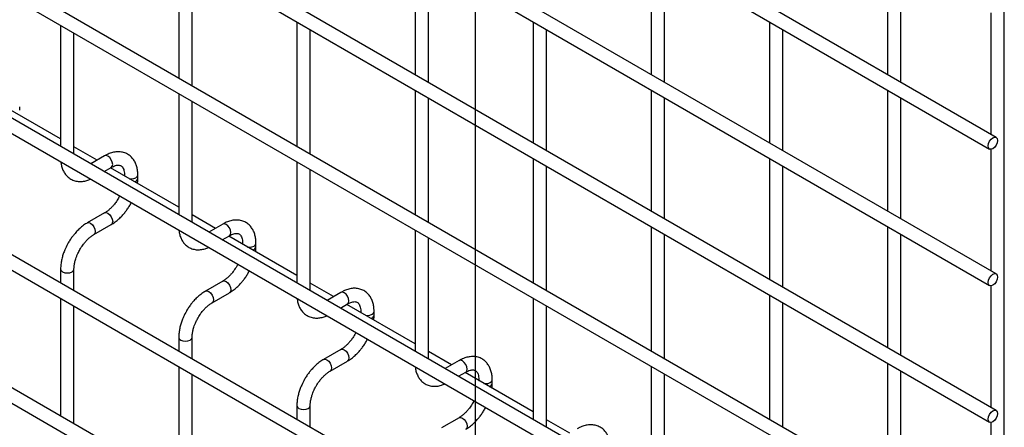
# Model space of a CAD drawing. Header units: inches. Extents: x 0.2 to 10.7, y 0.2 to 7.9.
# Tile 9 of 14: x 9.4 to 10.382, y 5.746 to 6.152. Entities that reach past the tile are written whole.
import ezdxf

# ---------------------------------------------------------------- set-up
doc = ezdxf.new("R2010")
doc.units = ezdxf.units.IN
doc.header["$MEASUREMENT"] = 0
doc.layers.add('TEXT', color=140, linetype='Continuous', lineweight=25)

msp = doc.modelspace()

# ---------------------------------------------------------------- linework, layer by layer
for p, q in [((10.37395, 6.03457), (8.37579, 7.18809)), ((8.36912, 7.17654), (10.36729, 6.02303)), ((10.37395, 5.89848), (8.37579, 7.052)), ((8.36912, 7.04045), (10.36729, 5.88694)), ((10.37395, 5.76239), (8.37579, 6.91591)), ((8.36912, 6.90436), (10.36729, 5.75085)), ((10.37395, 5.6229), (8.37579, 6.77642)), ((8.36912, 6.76487), (10.36729, 5.61135)), ((10.37395, 5.48681), (8.37579, 6.64033)), ((8.36912, 6.62878), (10.36729, 5.47526)), ((10.37395, 5.35072), (8.37579, 6.50424)), ((8.36912, 6.49269), (10.36729, 5.33917)), ((8.36912, 6.36), (10.36729, 5.20649)), ((10.382, 5.47811), (10.382, 6.32017)), ((10.23008, 5.30109), (8.51117, 6.29339)), ((9.55844, 6.21778), (9.55844, 6.09369)), ((9.79414, 6.21781), (9.79414, 6.09711)), ((10.02984, 6.21783), (10.02984, 6.09713)), ((10.26555, 6.21785), (10.26555, 6.09716)), ((9.57177, 6.08599), (9.57177, 6.21009)), ((9.80747, 6.08941), (9.80747, 6.21011)), ((10.04318, 6.08944), (10.04318, 6.21013)), ((10.27888, 6.08946), (10.27888, 6.21015)), ((10.36867, 6.15881), (10.36867, 6.03763)), ((9.67629, 6.14975), (9.67629, 6.02565)), ((9.91199, 6.14977), (9.91199, 6.02908)), ((10.14769, 6.14979), (10.14769, 6.0291)), ((9.44059, 6.14633), (9.44059, 6.02563)), ((9.68962, 6.01796), (9.68962, 6.14205)), ((9.92533, 6.02138), (9.92533, 6.14207)), ((10.16103, 6.0214), (10.16103, 6.1421)), ((9.45392, 6.01793), (9.45392, 6.13863)), ((9.79414, 6.08172), (9.79414, 5.95762)), ((10.02984, 6.08174), (10.02984, 5.96104)), ((10.26555, 6.08176), (10.26555, 5.96107)), ((9.44059, 6.03305), (9.37259, 6.0723)), ((9.55844, 6.07829), (9.55844, 5.9576)), ((9.57177, 5.9499), (9.57177, 6.07059)), ((9.80747, 5.94992), (9.80747, 6.07402)), ((10.04318, 5.95335), (10.04318, 6.07404)), ((10.27888, 5.95337), (10.27888, 6.07406)), ((9.39977, 6.06166), (9.39977, 6.06513)), ((9.47711, 6.01197), (9.45392, 6.02535)), ((10.36867, 6.02272), (10.36867, 5.90154)), ((9.48449, 6.01623), (9.47068, 6.00826)), ((9.91199, 6.01368), (9.91199, 5.88959)), ((10.14769, 6.0137), (10.14769, 5.89301)), ((9.48402, 6.00056), (9.49116, 6.00468)), ((9.55844, 5.96502), (9.49044, 6.00427)), ((9.67629, 6.01026), (9.67629, 5.88956)), ((9.68962, 5.88187), (9.68962, 6.00256)), ((9.92533, 5.88189), (9.92533, 6.00598)), ((10.16103, 5.88531), (10.16103, 6.00601)), ((9.50429, 5.9971), (9.50429, 5.99628)), ((9.50429, 5.99709), (9.50449, 5.99616)), ((9.51762, 5.99363), (9.51762, 5.9971)), ((9.49949, 5.97623), (9.49841, 5.97417)), ((9.48449, 5.95934), (9.46717, 5.94934)), ((9.59496, 5.94393), (9.57177, 5.95732)), ((9.47383, 5.9378), (9.49116, 5.9478)), ((9.60234, 5.9482), (9.58853, 5.94022)), ((10.02984, 5.94565), (10.02984, 5.82155)), ((10.26555, 5.94567), (10.26555, 5.82498)), ((9.60187, 5.93253), (9.60901, 5.93665)), ((9.67629, 5.89698), (9.60829, 5.93624)), ((9.79414, 5.94222), (9.79414, 5.82153)), ((9.80747, 5.81383), (9.80747, 5.93453)), ((10.04318, 5.81385), (10.04318, 5.93795)), ((10.27888, 5.81728), (10.27888, 5.93797)), ((9.62214, 5.92907), (9.62214, 5.92824)), ((9.62214, 5.92905), (9.62234, 5.92813)), ((9.63547, 5.9256), (9.63547, 5.92907)), ((9.44059, 5.90331), (9.44059, 5.88954)), ((9.45392, 5.88184), (9.45392, 5.90331)), ((9.61734, 5.9082), (9.61626, 5.90613)), ((9.60234, 5.89131), (9.58502, 5.88131)), ((9.71281, 5.8759), (9.68962, 5.88929)), ((10.36867, 5.88663), (10.36867, 5.76545)), ((9.44059, 5.87415), (9.44059, 5.75685)), ((9.59169, 5.86976), (9.60901, 5.87976)), ((9.72019, 5.88016), (9.70639, 5.87219)), ((9.91199, 5.87419), (9.91199, 5.75349)), ((10.14769, 5.87761), (10.14769, 5.75352)), ((9.45392, 5.74916), (9.45392, 5.86645)), ((9.71972, 5.86449), (9.72686, 5.86861)), ((9.79414, 5.82895), (9.72615, 5.8682)), ((9.92533, 5.7458), (9.92533, 5.86649)), ((10.16103, 5.74582), (10.16103, 5.86992)), ((9.73999, 5.86103), (9.73999, 5.86021)), ((9.73999, 5.86102), (9.74019, 5.86009)), ((9.75332, 5.85756), (9.75332, 5.86103)), ((9.55844, 5.83527), (9.55844, 5.82151)), ((9.57177, 5.81381), (9.57177, 5.83527)), ((9.73519, 5.84017), (9.73411, 5.8381)), ((9.72019, 5.82328), (9.70287, 5.81327)), ((9.83066, 5.80787), (9.80747, 5.82125)), ((9.55844, 5.80611), (9.55844, 5.68882)), ((9.70954, 5.80173), (9.72686, 5.81173)), ((9.83805, 5.81213), (9.82424, 5.80416)), ((10.02984, 5.80616), (10.02984, 5.68546)), ((10.26555, 5.80958), (10.26555, 5.68548)), ((9.57177, 5.68112), (9.57177, 5.79841)), ((9.83757, 5.79646), (9.84471, 5.80058)), ((9.91199, 5.76091), (9.844, 5.80017)), ((10.04318, 5.67776), (10.04318, 5.79846)), ((10.27888, 5.67779), (10.27888, 5.80188)), ((9.85784, 5.793), (9.85784, 5.79218)), ((9.85784, 5.79299), (9.85804, 5.79206)), ((9.87117, 5.78953), (9.87117, 5.793)), ((9.67629, 5.76724), (9.67629, 5.75347)), ((9.68962, 5.74578), (9.68962, 5.76724)), ((9.85304, 5.77213), (9.85196, 5.77007)), ((9.83805, 5.75524), (9.82072, 5.74524)), ((9.94851, 5.73983), (9.92533, 5.75322)), ((10.36867, 5.75054), (10.36867, 5.62595))]:
    msp.add_line(p, q)
at = {"flags": 128}
for points in [[(10.37533, 6.03152), (10.37497, 6.02923), (10.37395, 6.02688), (10.37242, 6.02481), (10.37062, 6.02336), (10.36881, 6.02273), (10.36729, 6.02303), (10.36626, 6.0242), (10.3659, 6.02608), (10.36626, 6.02837), (10.36729, 6.03073), (10.36881, 6.03279), (10.37062, 6.03424), (10.37242, 6.03487), (10.37395, 6.03457), (10.37497, 6.0334), (10.37533, 6.03152)], [(9.49116, 6.00468), (9.49116, 6.00468), (9.49218, 6.00586), (9.49254, 6.00773), (9.49218, 6.01002), (9.49116, 6.01238), (9.48963, 6.01444), (9.48783, 6.0159), (9.48602, 6.01653), (9.48449, 6.01623)], [(9.50933, 5.99337), (9.51095, 5.99325), (9.5135, 5.99354), (9.51567, 5.99438), (9.51711, 5.99563), (9.51762, 5.99708)], [(9.48451, 5.95935), (9.48602, 5.95964), (9.48783, 5.95901), (9.48963, 5.95756), (9.49116, 5.95549), (9.49218, 5.95314), (9.49254, 5.95085), (9.49218, 5.94897), (9.49119, 5.94781)], [(9.46714, 5.94933), (9.46717, 5.94934), (9.4687, 5.94964), (9.4705, 5.94901), (9.4723, 5.94756), (9.47383, 5.94549), (9.47486, 5.94314), (9.47521, 5.94085)], [(9.60901, 5.93665), (9.60901, 5.93665), (9.61003, 5.93782), (9.61039, 5.9397), (9.61003, 5.94199), (9.60901, 5.94435), (9.60748, 5.94641), (9.60568, 5.94787), (9.60387, 5.94849), (9.60234, 5.9482)], [(9.47521, 5.94085), (9.47486, 5.93897), (9.47383, 5.9378), (9.47382, 5.93779)], [(9.62718, 5.92533), (9.6288, 5.92522), (9.63136, 5.92551), (9.63352, 5.92634), (9.63496, 5.92759), (9.63547, 5.92904)], [(9.44059, 5.90333), (9.44059, 5.90331), (9.4411, 5.90183), (9.44254, 5.90058)], [(9.44254, 5.90058), (9.4447, 5.89975), (9.44725, 5.89946), (9.44981, 5.89975), (9.45197, 5.90058), (9.45341, 5.90183), (9.45392, 5.90331), (9.45392, 5.90332)], [(10.37533, 5.89543), (10.37497, 5.89314), (10.37395, 5.89079), (10.37242, 5.88872), (10.37062, 5.88727), (10.36881, 5.88664), (10.36729, 5.88694), (10.36626, 5.88811), (10.3659, 5.88999), (10.36626, 5.89228), (10.36729, 5.89464), (10.36881, 5.8967), (10.37062, 5.89815), (10.37242, 5.89878), (10.37395, 5.89848), (10.37497, 5.89731), (10.37533, 5.89543)], [(9.60236, 5.89132), (9.60387, 5.89161), (9.60568, 5.89098), (9.60748, 5.88952), (9.60901, 5.88746), (9.61003, 5.8851), (9.61039, 5.88281), (9.61003, 5.88094), (9.60904, 5.87978)], [(9.58499, 5.88129), (9.58502, 5.88131), (9.58655, 5.88161), (9.58835, 5.88098), (9.59016, 5.87952), (9.59169, 5.87746), (9.59271, 5.8751), (9.59307, 5.87281)], [(9.72686, 5.86861), (9.72686, 5.86861), (9.72788, 5.86979), (9.72824, 5.87167), (9.72788, 5.87396), (9.72686, 5.87631), (9.72533, 5.87838), (9.72353, 5.87983), (9.72172, 5.88046), (9.72019, 5.88016)], [(9.59307, 5.87281), (9.59271, 5.87094), (9.59169, 5.86976), (9.59167, 5.86975)], [(9.74503, 5.8573), (9.74666, 5.85718), (9.74921, 5.85748), (9.75137, 5.85831), (9.75281, 5.85956), (9.75332, 5.86101)], [(9.55844, 5.8353), (9.55844, 5.83527), (9.55895, 5.8338), (9.56039, 5.83255)], [(9.56039, 5.83255), (9.56255, 5.83172), (9.56511, 5.83142), (9.56766, 5.83172), (9.56982, 5.83255), (9.57127, 5.8338), (9.57177, 5.83527), (9.57177, 5.83529)], [(9.72021, 5.82329), (9.72172, 5.82357), (9.72353, 5.82295), (9.72533, 5.82149), (9.72686, 5.81943), (9.72788, 5.81707), (9.72824, 5.81478), (9.72788, 5.8129), (9.72689, 5.81175)], [(9.70284, 5.81326), (9.70287, 5.81327), (9.7044, 5.81357), (9.7062, 5.81294), (9.70801, 5.81149), (9.70954, 5.80943), (9.71056, 5.80707), (9.71092, 5.80478)], [(9.84471, 5.80058), (9.84471, 5.80058), (9.84573, 5.80176), (9.84609, 5.80363), (9.84573, 5.80592), (9.84471, 5.80828), (9.84318, 5.81034), (9.84138, 5.8118), (9.83957, 5.81242), (9.83805, 5.81213)], [(9.71092, 5.80478), (9.71056, 5.8029), (9.70954, 5.80173), (9.70952, 5.80172)], [(9.86288, 5.78926), (9.86451, 5.78915), (9.86706, 5.78944), (9.86922, 5.79028), (9.87067, 5.79152), (9.87117, 5.79297)], [(9.67629, 5.76726), (9.67629, 5.76724), (9.6768, 5.76576), (9.67824, 5.76452)], [(9.67824, 5.76452), (9.68041, 5.76368), (9.68296, 5.76339), (9.68551, 5.76368), (9.68767, 5.76452), (9.68912, 5.76576), (9.68962, 5.76724), (9.68962, 5.76726)], [(10.37533, 5.75934), (10.37497, 5.75705), (10.37395, 5.7547), (10.37242, 5.75263), (10.37062, 5.75118), (10.36881, 5.75055), (10.36729, 5.75085), (10.36626, 5.75202), (10.3659, 5.7539), (10.36626, 5.75619), (10.36729, 5.75855), (10.36881, 5.76061), (10.37062, 5.76206), (10.37242, 5.76269), (10.37395, 5.76239), (10.37497, 5.76122), (10.37533, 5.75934)], [(9.83806, 5.75525), (9.83957, 5.75554), (9.84138, 5.75491), (9.84318, 5.75346), (9.84471, 5.75139), (9.84573, 5.74904), (9.84609, 5.74675), (9.84573, 5.74487), (9.84474, 5.74371)]]:
    msp.add_lwpolyline(points, dxfattribs=at)
for centre in [(9.51353, 5.99443), (9.63138, 5.9264), (9.74923, 5.85836), (9.86708, 5.79033)]:
    msp.add_arc(centre, 0.00417, 283.62805, 348.60971)
for points, knots in [([(9.51757, 5.99708), (9.51756, 5.99807), (9.51756, 6.00053), (9.51696, 6.00423), (9.51578, 6.00816), (9.51396, 6.01175), (9.5115, 6.01492), (9.50834, 6.01753), (9.50448, 6.01943), (9.50018, 6.02034), (9.4957, 6.02028), (9.49128, 6.01933), (9.48751, 6.01793), (9.48529, 6.01661), (9.4845, 6.01615)], [0, 0, 0, 0, 0.055865, 0.138843, 0.222804, 0.307378, 0.392659, 0.479758, 0.571085, 0.670191, 0.761466, 0.854847, 0.948408, 1, 1, 1, 1]), ([(9.44084, 6.01009), (9.44097, 6.009), (9.44128, 6.00648), (9.44243, 6.00285), (9.44421, 5.99924), (9.44667, 5.99606), (9.44981, 5.99343), (9.45367, 5.99151), (9.45796, 5.99056), (9.46244, 5.99062), (9.46659, 5.9914), (9.46924, 5.99251), (9.47043, 5.99301)], [0, 0, 0, 0, 0.075647, 0.173758, 0.272589, 0.372235, 0.473958, 0.580532, 0.696076, 0.802651, 0.911721, 1, 1, 1, 1]), ([(9.49115, 6.00466), (9.49186, 6.00505), (9.4934, 6.00589), (9.49553, 6.00662), (9.49751, 6.00698), (9.49916, 6.00693), (9.50054, 6.00654), (9.50162, 6.00584), (9.50267, 6.00455), (9.50354, 6.00273), (9.50409, 6.00026), (9.50435, 5.99832), (9.50428, 5.99715), (9.50428, 5.99709)], [0, 0, 0, 0, 0.076773, 0.165115, 0.255001, 0.349054, 0.454297, 0.590828, 0.696678, 0.797649, 0.896959, 0.995305, 1, 1, 1, 1]), ([(9.51729, 5.98877), (9.51744, 5.98995), (9.51764, 5.9916), (9.51758, 5.99316), (9.51757, 5.99361)], [0, 0, 0, 0, 0.7138408, 1, 1, 1, 1]), ([(9.49841, 5.97417), (9.49749, 5.97267), (9.49619, 5.97057), (9.49402, 5.96775), (9.4921, 5.96552), (9.48975, 5.96318), (9.48729, 5.96116), (9.48549, 5.95988), (9.4846, 5.95942), (9.4845, 5.95937)], [0, 0, 0, 0, 0.233892, 0.329016, 0.484774, 0.643228, 0.809419, 0.978457, 1, 1, 1, 1]), ([(9.49115, 5.94788), (9.49177, 5.94822), (9.49374, 5.94929), (9.49685, 5.95169), (9.50034, 5.95482), (9.50321, 5.95794), (9.50573, 5.96104), (9.50791, 5.96415), (9.50976, 5.96704), (9.51067, 5.96888), (9.51102, 5.96958)], [0, 0, 0, 0, 0.078783, 0.251746, 0.412369, 0.558749, 0.672317, 0.802128, 0.925319, 1, 1, 1, 1]), ([(9.46718, 5.94926), (9.46661, 5.94895), (9.46468, 5.94791), (9.46159, 5.94555), (9.45807, 5.94241), (9.45516, 5.93928), (9.45265, 5.93617), (9.45039, 5.93303), (9.44899, 5.93072), (9.44829, 5.92955)], [0, 0, 0, 0, 0.077868, 0.264827, 0.439016, 0.599002, 0.720999, 0.859309, 1, 1, 1, 1]), ([(9.63542, 5.92904), (9.63542, 5.93003), (9.63541, 5.93249), (9.63481, 5.9362), (9.63363, 5.94012), (9.63181, 5.94372), (9.62935, 5.94689), (9.6262, 5.9495), (9.62233, 5.95139), (9.61803, 5.95231), (9.61355, 5.95225), (9.60913, 5.95129), (9.60537, 5.9499), (9.60314, 5.94858), (9.60235, 5.94811)], [0, 0, 0, 0, 0.055865, 0.138843, 0.222804, 0.307378, 0.392659, 0.479758, 0.571085, 0.670191, 0.761466, 0.854847, 0.948408, 1, 1, 1, 1]), ([(9.45984, 5.92288), (9.46076, 5.92438), (9.46206, 5.92649), (9.46424, 5.92933), (9.46616, 5.93157), (9.46852, 5.93392), (9.47099, 5.93594), (9.4728, 5.93724), (9.47372, 5.93771), (9.47383, 5.93777)], [0, 0, 0, 0, 0.23328, 0.328157, 0.483522, 0.641597, 0.807416, 0.976098, 1, 1, 1, 1]), ([(9.55869, 5.94206), (9.55882, 5.94096), (9.55913, 5.93845), (9.56028, 5.93482), (9.56207, 5.9312), (9.56452, 5.92802), (9.56766, 5.92539), (9.57152, 5.92347), (9.57581, 5.92253), (9.58029, 5.92258), (9.58444, 5.92337), (9.58709, 5.92448), (9.58828, 5.92498)], [0, 0, 0, 0, 0.075647, 0.173758, 0.272589, 0.372235, 0.473958, 0.580532, 0.696076, 0.802651, 0.911721, 1, 1, 1, 1]), ([(9.609, 5.93662), (9.60971, 5.93701), (9.61125, 5.93785), (9.61338, 5.93858), (9.61536, 5.93894), (9.61701, 5.9389), (9.61839, 5.93851), (9.61947, 5.93781), (9.62052, 5.93651), (9.62139, 5.9347), (9.62194, 5.93223), (9.6222, 5.93029), (9.62213, 5.92911), (9.62213, 5.92906)], [0, 0, 0, 0, 0.076773, 0.1651146, 0.255001, 0.3490539, 0.4542972, 0.5908284, 0.6966777, 0.7976489, 0.8969593, 0.9953053, 1, 1, 1, 1]), ([(9.44829, 5.92955), (9.44727, 5.92766), (9.44583, 5.925), (9.44412, 5.92093), (9.44287, 5.91744), (9.44172, 5.91329), (9.44095, 5.90903), (9.44057, 5.90565), (9.44063, 5.90379), (9.44064, 5.90333)], [0, 0, 0, 0, 0.221259, 0.311471, 0.460146, 0.612921, 0.775414, 0.943548, 1, 1, 1, 1]), ([(9.45394, 5.90332), (9.45396, 5.9043), (9.45402, 5.90634), (9.45461, 5.90981), (9.4555, 5.91315), (9.4566, 5.91624), (9.45794, 5.91941), (9.45914, 5.9216), (9.45984, 5.92288)], [0, 0, 0, 0, 0.171458, 0.354441, 0.535588, 0.66869, 0.807037, 1, 1, 1, 1]), ([(9.63514, 5.92074), (9.63529, 5.92192), (9.63549, 5.92357), (9.63543, 5.92513), (9.63542, 5.92557)], [0, 0, 0, 0, 0.713841, 1, 1, 1, 1]), ([(9.61626, 5.90613), (9.61534, 5.90464), (9.61404, 5.90254), (9.61187, 5.89971), (9.60995, 5.89748), (9.6076, 5.89514), (9.60514, 5.89313), (9.60335, 5.89184), (9.60245, 5.89139), (9.60235, 5.89133)], [0, 0, 0, 0, 0.233892, 0.329016, 0.484774, 0.643228, 0.809419, 0.978457, 1, 1, 1, 1]), ([(9.609, 5.87985), (9.60962, 5.88018), (9.61159, 5.88126), (9.6147, 5.88365), (9.61819, 5.88679), (9.62106, 5.8899), (9.62358, 5.89301), (9.62576, 5.89612), (9.62761, 5.899), (9.62852, 5.90085), (9.62887, 5.90154)], [0, 0, 0, 0, 0.078783, 0.251746, 0.412369, 0.558749, 0.672317, 0.802128, 0.925319, 1, 1, 1, 1]), ([(9.75327, 5.86101), (9.75327, 5.862), (9.75326, 5.86446), (9.75266, 5.86816), (9.75148, 5.87209), (9.74966, 5.87568), (9.7472, 5.87885), (9.74405, 5.88146), (9.74018, 5.88336), (9.73588, 5.88427), (9.7314, 5.88421), (9.72698, 5.88326), (9.72322, 5.88186), (9.72099, 5.88055), (9.72021, 5.88008)], [0, 0, 0, 0, 0.055865, 0.138843, 0.222804, 0.307378, 0.392659, 0.479758, 0.571085, 0.670191, 0.761466, 0.854847, 0.948408, 1, 1, 1, 1]), ([(9.58503, 5.88123), (9.58446, 5.88092), (9.58253, 5.87988), (9.57945, 5.87752), (9.57592, 5.87437), (9.57302, 5.87125), (9.5705, 5.86814), (9.56824, 5.865), (9.56684, 5.86268), (9.56614, 5.86151)], [0, 0, 0, 0, 0.077868, 0.264827, 0.439016, 0.599002, 0.720999, 0.859309, 1, 1, 1, 1]), ([(9.67654, 5.87402), (9.67667, 5.87293), (9.67698, 5.87041), (9.67813, 5.86678), (9.67992, 5.86317), (9.68238, 5.85999), (9.68552, 5.85736), (9.68937, 5.85544), (9.69366, 5.85449), (9.69814, 5.85455), (9.70229, 5.85533), (9.70494, 5.85645), (9.70613, 5.85694)], [0, 0, 0, 0, 0.075647, 0.173758, 0.272589, 0.372235, 0.473958, 0.580532, 0.696076, 0.802651, 0.911721, 1, 1, 1, 1]), ([(9.57769, 5.85485), (9.57861, 5.85635), (9.57991, 5.85846), (9.58209, 5.86129), (9.58401, 5.86353), (9.58638, 5.86588), (9.58884, 5.86791), (9.59065, 5.86921), (9.59157, 5.86968), (9.59168, 5.86974)], [0, 0, 0, 0, 0.23328, 0.328157, 0.483522, 0.641597, 0.807416, 0.976098, 1, 1, 1, 1]), ([(9.72685, 5.86859), (9.72757, 5.86898), (9.7291, 5.86982), (9.73124, 5.87055), (9.73321, 5.87091), (9.73486, 5.87086), (9.73624, 5.87047), (9.73732, 5.86977), (9.73837, 5.86848), (9.73924, 5.86666), (9.7398, 5.8642), (9.74005, 5.86225), (9.73998, 5.86108), (9.73998, 5.86103)], [0, 0, 0, 0, 0.076773, 0.1651146, 0.255001, 0.3490539, 0.4542972, 0.5908284, 0.6966777, 0.7976489, 0.8969593, 0.9953053, 1, 1, 1, 1]), ([(9.56614, 5.86151), (9.56512, 5.85962), (9.56368, 5.85697), (9.56197, 5.8529), (9.56072, 5.84941), (9.55957, 5.84526), (9.5588, 5.84099), (9.55842, 5.83762), (9.55848, 5.83576), (9.55849, 5.83529)], [0, 0, 0, 0, 0.221259, 0.311471, 0.460146, 0.612921, 0.775414, 0.943548, 1, 1, 1, 1]), ([(9.57179, 5.83528), (9.57182, 5.83627), (9.57187, 5.83831), (9.57246, 5.84178), (9.57335, 5.84511), (9.57445, 5.8482), (9.57579, 5.85137), (9.57699, 5.85357), (9.57769, 5.85485)], [0, 0, 0, 0, 0.171458, 0.354441, 0.535588, 0.66869, 0.807037, 1, 1, 1, 1]), ([(9.75299, 5.85271), (9.75314, 5.85388), (9.75335, 5.85553), (9.75329, 5.85709), (9.75327, 5.85754)], [0, 0, 0, 0, 0.7138408, 1, 1, 1, 1]), ([(9.73411, 5.8381), (9.73319, 5.83661), (9.73189, 5.8345), (9.72972, 5.83168), (9.7278, 5.82945), (9.72545, 5.82711), (9.72299, 5.82509), (9.7212, 5.82381), (9.7203, 5.82335), (9.7202, 5.8233)], [0, 0, 0, 0, 0.233892, 0.329016, 0.484774, 0.643228, 0.809419, 0.978457, 1, 1, 1, 1]), ([(9.72685, 5.81181), (9.72747, 5.81215), (9.72945, 5.81322), (9.73256, 5.81562), (9.73604, 5.81875), (9.73892, 5.82187), (9.74143, 5.82497), (9.74361, 5.82808), (9.74546, 5.83097), (9.74637, 5.83281), (9.74672, 5.83351)], [0, 0, 0, 0, 0.078783, 0.251746, 0.412369, 0.558749, 0.672317, 0.802128, 0.925319, 1, 1, 1, 1]), ([(9.87112, 5.79298), (9.87112, 5.79397), (9.87111, 5.79642), (9.87051, 5.80013), (9.86933, 5.80406), (9.86751, 5.80765), (9.86505, 5.81082), (9.8619, 5.81343), (9.85803, 5.81533), (9.85373, 5.81624), (9.84925, 5.81618), (9.84483, 5.81522), (9.84107, 5.81383), (9.83885, 5.81251), (9.83806, 5.81204)], [0, 0, 0, 0, 0.055865, 0.138843, 0.222804, 0.307378, 0.392659, 0.479758, 0.571085, 0.670191, 0.761466, 0.854847, 0.948408, 1, 1, 1, 1]), ([(9.70288, 5.81319), (9.70231, 5.81289), (9.70038, 5.81185), (9.6973, 5.80948), (9.69378, 5.80634), (9.69087, 5.80321), (9.68835, 5.80011), (9.68609, 5.79697), (9.68469, 5.79465), (9.68399, 5.79348)], [0, 0, 0, 0, 0.077868, 0.264827, 0.439016, 0.599002, 0.720999, 0.859309, 1, 1, 1, 1]), ([(9.79439, 5.80599), (9.79452, 5.80489), (9.79483, 5.80238), (9.79598, 5.79875), (9.79777, 5.79513), (9.80023, 5.79195), (9.80337, 5.78933), (9.80722, 5.78741), (9.81151, 5.78646), (9.81599, 5.78652), (9.82014, 5.7873), (9.82279, 5.78841), (9.82398, 5.78891)], [0, 0, 0, 0, 0.075647, 0.173758, 0.272589, 0.372235, 0.473958, 0.580532, 0.696076, 0.802651, 0.911721, 1, 1, 1, 1]), ([(9.69554, 5.78681), (9.69646, 5.78831), (9.69776, 5.79042), (9.69994, 5.79326), (9.70186, 5.7955), (9.70423, 5.79785), (9.70669, 5.79988), (9.70851, 5.80118), (9.70942, 5.80164), (9.70953, 5.8017)], [0, 0, 0, 0, 0.23328, 0.328157, 0.483522, 0.641597, 0.807416, 0.976098, 1, 1, 1, 1]), ([(9.8447, 5.80055), (9.84542, 5.80095), (9.84695, 5.80179), (9.84909, 5.80251), (9.85106, 5.80287), (9.85271, 5.80283), (9.8541, 5.80244), (9.85517, 5.80174), (9.85622, 5.80045), (9.85709, 5.79863), (9.85765, 5.79616), (9.8579, 5.79422), (9.85783, 5.79305), (9.85783, 5.79299)], [0, 0, 0, 0, 0.076773, 0.165115, 0.255001, 0.349054, 0.454297, 0.590828, 0.696678, 0.797649, 0.896959, 0.995305, 1, 1, 1, 1]), ([(9.68399, 5.79348), (9.68297, 5.79159), (9.68153, 5.78893), (9.67982, 5.78486), (9.67857, 5.78137), (9.67742, 5.77723), (9.67665, 5.77296), (9.67627, 5.76959), (9.67633, 5.76773), (9.67635, 5.76726)], [0, 0, 0, 0, 0.221259, 0.311471, 0.460146, 0.612921, 0.775414, 0.943548, 1, 1, 1, 1]), ([(9.68964, 5.76725), (9.68967, 5.76824), (9.68972, 5.77028), (9.69032, 5.77374), (9.6912, 5.77708), (9.6923, 5.78017), (9.69364, 5.78334), (9.69484, 5.78554), (9.69554, 5.78681)], [0, 0, 0, 0, 0.171458, 0.354441, 0.535588, 0.66869, 0.807037, 1, 1, 1, 1]), ([(9.87084, 5.78467), (9.87099, 5.78585), (9.8712, 5.7875), (9.87114, 5.78906), (9.87112, 5.78951)], [0, 0, 0, 0, 0.713841, 1, 1, 1, 1]), ([(9.85196, 5.77007), (9.85104, 5.76857), (9.84974, 5.76647), (9.84757, 5.76364), (9.84565, 5.76141), (9.8433, 5.75907), (9.84084, 5.75706), (9.83905, 5.75577), (9.83815, 5.75532), (9.83805, 5.75527)], [0, 0, 0, 0, 0.233892, 0.329016, 0.484774, 0.643228, 0.809419, 0.978457, 1, 1, 1, 1]), ([(9.8447, 5.74378), (9.84532, 5.74411), (9.8473, 5.74519), (9.85041, 5.74759), (9.85389, 5.75072), (9.85677, 5.75383), (9.85928, 5.75694), (9.86146, 5.76005), (9.86331, 5.76293), (9.86422, 5.76478), (9.86457, 5.76548)], [0, 0, 0, 0, 0.0787835, 0.2517455, 0.4123689, 0.5587486, 0.6723167, 0.8021279, 0.9253191, 1, 1, 1, 1]), ([(9.98897, 5.72494), (9.98897, 5.72593), (9.98897, 5.72839), (9.98836, 5.7321), (9.98718, 5.73602), (9.98537, 5.73962), (9.9829, 5.74278), (9.97975, 5.74539), (9.97588, 5.74729), (9.97159, 5.74821), (9.9671, 5.74814), (9.96268, 5.74719), (9.95892, 5.7458), (9.9567, 5.74448), (9.95591, 5.74401)], [0, 0, 0, 0, 0.055865, 0.138843, 0.222804, 0.307378, 0.392659, 0.479758, 0.571085, 0.670191, 0.761466, 0.854847, 0.948408, 1, 1, 1, 1])]:
    msp.add_open_spline(points, degree=3, knots=knots)
at = {"layer": 'TEXT'}
msp.add_line((9.85417, 7.5625), (9.85417, 0.22917), dxfattribs=at)

doc.saveas('drawing.dxf')
